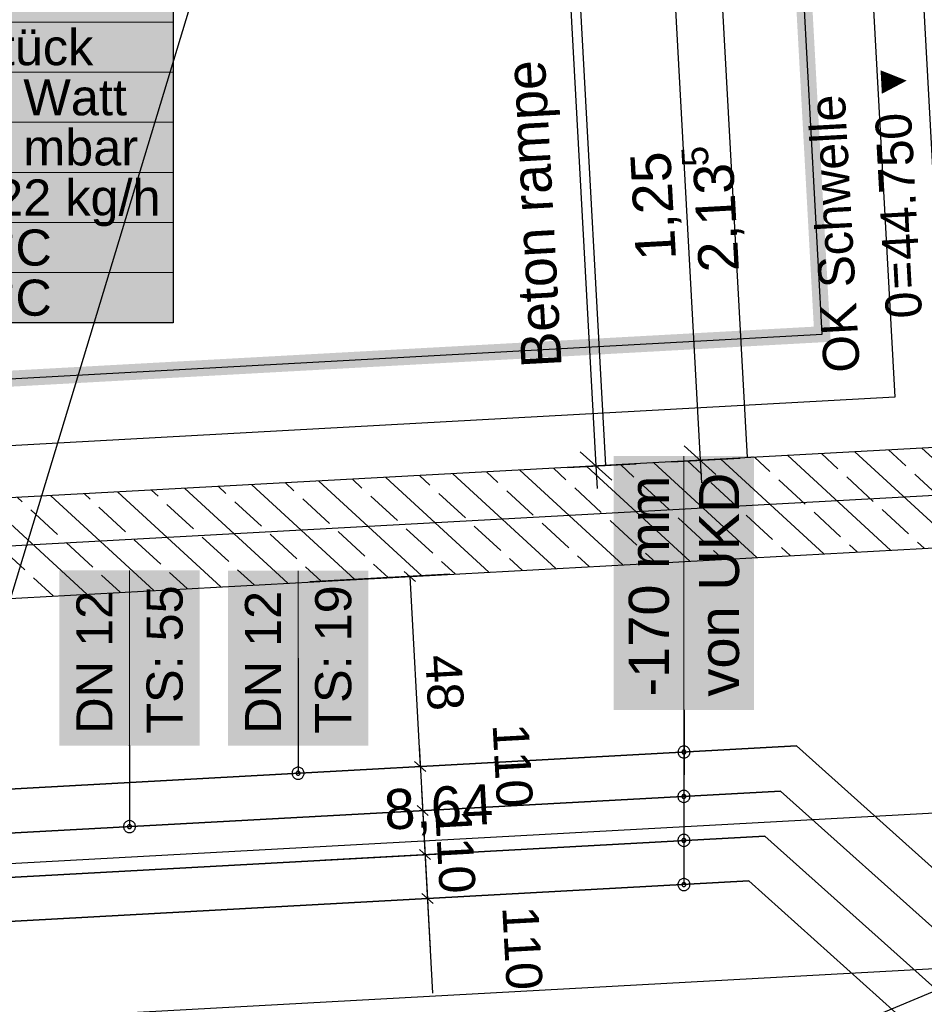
# Model space of a CAD drawing. Extents: x 199 to 1388, y 138 to 979.
# Tile 24 of 155: x 538 to 583, y 441 to 490. Entities that reach past the tile are written whole.
import ezdxf
from ezdxf.lldxf.tags import DXFTag

# ---------------------------------------------------------------- set-up
doc = ezdxf.new("R2010")
doc.units = 0
doc.layers.get('0').update_dxf_attribs({"lineweight": 25})
for name, color, linetype, lineweight, true_color in [('01 Allgemein Beschriftung-A07ET47SDI', 7, 'Continuous', 25, 0x848484), ('01AFU Allgemein Bemaßung-A07ET47HDI', 7, 'Continuous', 25, 0x848484), ('20 Bodenaufbau - Gefällelinien', 7, 'Continuous', 25, 0x848484), ('20 Fundament-A07ET47RDI', 7, 'Continuous', 25, 0x848484), ('20 Höhen Schwellen', 7, 'Continuous', 25, 0x848484), ('20 Innenwände-A07ET47KDI', 7, 'Continuous', 25, 0x848484), ('A-0', 7, 'Continuous', 25, 0x848484), ('H_Ruecklauf', 5, 'STRICHLINIE2', 35, 0x0000ff), ('H_Vorlauf', 1, 'Continuous', 35, 0xff0000), ('UPO_Loop2', 140, 'Continuous', 30, 0x00bfff), ('Uponor_TeilFlaecheGrenze', 6, 'Continuous', 25, 0xff00ff), ('Uponor_ZonenGrenze', 1, 'Continuous', 25, 0xff0000)]:
    doc.layers.add(name, color=color, linetype=linetype, lineweight=lineweight, true_color=true_color)
for name, color, linetype, lineweight in [('02 Raster Gebäude-A07ET47NDI', 7, 'Continuous', 25), ('H_Mass', 7, 'Continuous', 25), ('H_Text', 7, 'Continuous', 25)]:
    doc.layers.add(name, color=color, linetype=linetype, lineweight=lineweight)
doc.styles.get("Standard").update_dxf_attribs({"font": 'arial.ttf'})
tags = doc.linetypes.add('Raster-A07ET47ODI', pattern=[0.2, 0.1, -0.05, 0, -0.05]).pattern_tags.tags
tags[10:11] = [DXFTag(74, 4), DXFTag(75, 0), DXFTag(340, '0'), DXFTag(46, 1.0), DXFTag(50, 0.0), DXFTag(44, 0.0), DXFTag(45, 0.0)]
tags[8:9] = [DXFTag(74, 4), DXFTag(75, 0), DXFTag(340, '0'), DXFTag(46, 1.0), DXFTag(50, 0.0), DXFTag(44, 0.0), DXFTag(45, 0.0)]
tags[6:7] = [DXFTag(74, 4), DXFTag(75, 0), DXFTag(340, '0'), DXFTag(46, 1.0), DXFTag(50, 0.0), DXFTag(44, 0.0), DXFTag(45, 0.0)]
tags[4:5] = [DXFTag(74, 4), DXFTag(75, 0), DXFTag(340, '0'), DXFTag(46, 1.0), DXFTag(50, 0.0), DXFTag(44, 0.0), DXFTag(45, 0.0)]
tags = doc.linetypes.add('Strichlinie eng-A07ET47GDI', pattern=[0.115, 0.075, -0.04]).pattern_tags.tags
tags[6:7] = [DXFTag(74, 4), DXFTag(75, 0), DXFTag(340, '0'), DXFTag(46, 1.0), DXFTag(50, 0.0), DXFTag(44, 0.0), DXFTag(45, 0.0)]
tags[4:5] = [DXFTag(74, 4), DXFTag(75, 0), DXFTag(340, '0'), DXFTag(46, 1.0), DXFTag(50, 0.0), DXFTag(44, 0.0), DXFTag(45, 0.0)]
tags = doc.linetypes.add('STRICHLINIE2', pattern=[9.525, 6.35, -3.175]).pattern_tags.tags
tags[6:7] = [DXFTag(74, 4), DXFTag(75, 0), DXFTag(340, '0'), DXFTag(46, 0.0), DXFTag(50, 0.0), DXFTag(44, 0.0), DXFTag(45, 0.0)]
tags[4:5] = [DXFTag(74, 4), DXFTag(75, 0), DXFTag(340, '0'), DXFTag(46, 0.0), DXFTag(50, 0.0), DXFTag(44, 0.0), DXFTag(45, 0.0)]
tags = doc.linetypes.add('Öffnungslinie Tür Fenster-A07ET47JDI', pattern=[0.115, 0.075, -0.04]).pattern_tags.tags
tags[6:7] = [DXFTag(74, 4), DXFTag(75, 0), DXFTag(340, '0'), DXFTag(46, 1.0), DXFTag(50, 0.0), DXFTag(44, 0.0), DXFTag(45, 0.0)]
tags[4:5] = [DXFTag(74, 4), DXFTag(75, 0), DXFTag(340, '0'), DXFTag(46, 1.0), DXFTag(50, 0.0), DXFTag(44, 0.0), DXFTag(45, 0.0)]

# ---------------------------------------------------------------- blocks, each defined once
blk = doc.blocks.new('Referenz-A07ET47ZDI', base_point=(226.995, 158.1))
at = {"layer": '01AFU Allgemein Bemaßung-A07ET47HDI'}
for p, q in [((559.358, 599.508), (566.555, 468.034)), ((570.385, 493.28), (571.751, 468.319)), ((565.765, 468.742), (567.345, 467.326)), ((570.961, 469.027), (572.541, 467.611)), ((570.347, 468.242), (573.748, 468.428)), ((571.751, 468.319), (571.812, 467.195)), ((565.151, 467.957), (568.552, 468.144)), ((566.555, 468.034), (566.617, 466.911)), ((472.431, 444.655), (644.964, 454.082))]:
    blk.add_line(p, q, dxfattribs=at)
at = {"layer": '02 Raster Gebäude-A07ET47NDI', "linetype": 'Raster-A07ET47ODI', "ltscale": 56.250004}
for p, q in [((485.302, 289.756), (645.908, 819.451)), ((1016.65, 490.275), (323.898, 452.354))]:
    blk.add_line(p, q, dxfattribs=at)
at = {"layer": '20 Bodenaufbau - Gefällelinien', "linetype": 'Öffnungslinie Tür Fenster-A07ET47JDI', "ltscale": 56.250004}
blk.add_line((555.264, 430.049), (644.243, 467.279), dxfattribs=at)
at = {"layer": '20 Fundament-A07ET47RDI', "linetype": 'Öffnungslinie Tür Fenster-A07ET47JDI', "ltscale": 56.250004}
for p, q in [((574.379, 600.772), (581.457, 471.46)), ((567.05, 468.061), (565.188, 502.081)), ((574.111, 468.448), (572.635, 495.407)), ((581.457, 471.46), (468.692, 465.287))]:
    blk.add_line(p, q, dxfattribs=at)
at = {"layer": '20 Innenwände-A07ET47KDI', "linetype": 'Strichlinie eng-A07ET47GDI', "ltscale": 109.375}
blk.add_line((582.729, 493.956), (584.096, 468.994), dxfattribs=at)
at = {"layer": '20 Innenwände-A07ET47KDI'}
for p, q in [((584.096, 468.994), (469.62, 462.728)), ((584.597, 464.014), (579.47, 468.741)), ((582.013, 468.029), (581.141, 468.833)), ((587.939, 464.197), (582.812, 468.924)), ((571.839, 467.616), (571.115, 468.284)), ((577.913, 463.649), (572.786, 468.375)), ((575.231, 467.754), (574.457, 468.467)), ((581.255, 463.831), (576.128, 468.558)), ((578.622, 467.891), (577.799, 468.65)), ((561.666, 467.204), (561.089, 467.735)), ((567.887, 463.1), (562.76, 467.827)), ((565.057, 467.341), (564.431, 467.918)), ((571.229, 463.283), (566.102, 468.01)), ((568.448, 467.479), (567.773, 468.101)), ((574.571, 463.466), (569.444, 468.192)), ((471.71, 457.835), (644.243, 467.279)), ((557.861, 462.551), (552.734, 467.278)), ((554.883, 466.929), (554.405, 467.369)), ((561.203, 462.734), (556.076, 467.461)), ((558.274, 467.066), (557.747, 467.552)), ((564.545, 462.917), (559.418, 467.644)), ((576.995, 466.127), (575.672, 467.347)), ((580.387, 466.264), (579.063, 467.484)), ((583.778, 466.402), (582.455, 467.622)), ((544.709, 466.516), (544.379, 466.82)), ((551.177, 462.185), (546.05, 466.912)), ((548.1, 466.654), (547.721, 467.003)), ((554.519, 462.368), (549.392, 467.095)), ((551.492, 466.791), (551.063, 467.186)), ((563.43, 465.577), (562.107, 466.797)), ((566.821, 465.714), (565.498, 466.935)), ((570.213, 465.852), (568.889, 467.072)), ((573.604, 465.989), (572.281, 467.209)), ((541.151, 461.636), (536.024, 466.363)), ((537.926, 466.242), (537.695, 466.455)), ((544.493, 461.819), (539.366, 466.546)), ((541.318, 466.379), (541.037, 466.637)), ((547.835, 462.002), (542.708, 466.729)), ((549.865, 465.027), (548.541, 466.247)), ((553.256, 465.164), (551.933, 466.385)), ((556.647, 465.302), (555.324, 466.522)), ((560.039, 465.439), (558.715, 466.66)), ((539.691, 464.615), (538.367, 465.835)), ((543.082, 464.752), (541.759, 465.972)), ((546.473, 464.89), (545.15, 466.11)), ((582.151, 464.637), (580.828, 465.858)), ((568.586, 464.087), (567.262, 465.308)), ((571.977, 464.225), (570.654, 465.445)), ((575.368, 464.362), (574.045, 465.583)), ((578.76, 464.5), (577.436, 465.72)), ((558.412, 463.675), (557.088, 464.895)), ((561.803, 463.812), (560.48, 465.033)), ((565.194, 463.95), (563.871, 465.17)), ((544.846, 463.125), (543.523, 464.345)), ((548.238, 463.263), (546.914, 464.483)), ((551.629, 463.4), (550.306, 464.62)), ((555.02, 463.538), (553.697, 464.758)), ((538.064, 462.85), (536.74, 464.07)), ((541.455, 462.988), (540.132, 464.208)), ((572.9, 463.374), (572.418, 463.818)), ((576.242, 463.557), (575.809, 463.956)), ((579.584, 463.74), (579.201, 464.093)), ((582.926, 463.923), (582.592, 464.231)), ((562.874, 462.825), (562.244, 463.406)), ((566.216, 463.008), (565.635, 463.543)), ((569.558, 463.191), (569.027, 463.681)), ((549.506, 462.094), (548.679, 462.856)), ((552.848, 462.276), (552.07, 462.993)), ((556.19, 462.459), (555.461, 463.131)), ((559.532, 462.642), (558.853, 463.268)), ((539.48, 461.545), (538.505, 462.443)), ((542.822, 461.728), (541.896, 462.581)), ((546.164, 461.911), (545.287, 462.718))]:
    blk.add_line(p, q, dxfattribs=at)
at = {"layer": 'A-0', "linetype": 'Continuous', "ltscale": 312.5}
for p, q in [((643.969, 472.272), (477.388, 463.153)), ((471.71, 457.835), (644.243, 467.279))]:
    blk.add_line(p, q, dxfattribs=at)
at = {"layer": '01 Allgemein Beschriftung-A07ET47SDI', "char_height": 2, "attachment_point": 1, "rotation": 93.1332}
for s, insert in [('{\\fCentury Gothic;rampe}', (562.424, 480.641)), ('{\\fCentury Gothic;Beton}', (562.849, 472.884))]:
    blk.add_mtext(s, dxfattribs=dict(at, insert=insert))
at = {"layer": '01AFU Allgemein Bemaßung-A07ET47HDI', "linetype": 'ByBlock', "ltscale": 40.625, "attachment_point": 1}
for s, insert, char_height, rotation in [('{\\fArial;1,25}', (568.555, 478.224), 2, 93.1332), ('{\\fArial;5}', (570.864, 482.929), 1.32, 93.1332), ('{\\fArial;2,13}', (571.693, 477.651), 2, 93.1332), ('{\\fArial;8,64}', (555.93, 451.873), 2, 3.1275)]:
    blk.add_mtext(s, dxfattribs=dict(at, insert=insert, char_height=char_height, rotation=rotation))
at = {"layer": '20 Höhen Schwellen', "attachment_point": 1, "rotation": 93.1332}
for s, insert, char_height in [('{\\fCentury Gothic;▼}', (580.585, 486.183), 1.5), ('{\\fCentury Gothic;Schwelle}', (577.692, 476.879), 1.8), ('{\\fCentury Gothic;44.750}', (580.87, 478.243), 1.8), ('{\\fCentury Gothic;=}', (580.949, 476.798), 1.8), ('{\\fCentury Gothic;0}', (581.028, 475.344), 1.8), ('{\\fCentury Gothic;OK}', (577.923, 472.642), 1.8)]:
    blk.add_mtext(s, dxfattribs=dict(at, insert=insert, char_height=char_height))
blk = doc.blocks.new('Polylinie-A07ET487DI', base_point=(311.456, 418.429))
at = {"color": 0, "linetype": 'ByBlock', "lineweight": -2, "ltscale": 0.25}
for p, q in [((577.843, 474.604), (570.932, 600.813)), ((469.243, 468.657), (577.843, 474.604))]:
    blk.add_line(p, q, dxfattribs=at)
blk = doc.blocks.new('Polylinie-A07ET48BDI', base_point=(310.777, 417.864))
at = {"color": 0, "linetype": 'ByBlock', "lineweight": -2, "ltscale": 0.25}
for points in [[(577.421, 474.981), (571.352, 600.456), (570.551, 600.456)], [(578.223, 474.981), (577.421, 474.981), (571.352, 600.456)], [(578.264, 474.226), (563.629, 474.226), (577.421, 474.981)], [(578.264, 474.226), (578.223, 474.981), (577.421, 474.981)], [(483.711, 469.049), (469.076, 469.049), (578.264, 474.226)], [(469.076, 469.049), (578.264, 474.226), (563.629, 474.226)]]:
    blk.add_solid(points, dxfattribs=at)
blk = doc.blocks.new('Maß-A07ET48FDI', base_point=(552.277, 452.759))
at = {"color": 0, "linetype": 'ByBlock', "lineweight": -2, "ltscale": 0.25}
for p, q in [((559.267, 462.627), (552.277, 462.244)), ((557.549, 462.268), (556.991, 462.768)), ((557.27, 462.518), (557.79, 453.032)), ((559.787, 453.141), (552.797, 452.759)), ((558.069, 452.782), (557.51, 453.282))]:
    blk.add_line(p, q, dxfattribs=at)
at = {"color": 0, "linetype": 'ByBlock', "lineweight": -2, "ltscale": 0.25, "insert": (559.832, 458.665), "char_height": 1.8, "attachment_point": 1, "rotation": 273.1351}
blk.add_mtext('{\\fArial;48}', dxfattribs=at)
blk = doc.blocks.new('Maß-A07ET48HDI', base_point=(552.797, 446.117))
at = {"color": 0, "linetype": 'ByBlock', "lineweight": -2, "ltscale": 0.25}
for p, q in [((557.732, 454.091), (558.168, 446.117)), ((559.787, 453.141), (552.797, 452.759)), ((557.51, 453.282), (558.069, 452.782)), ((557.631, 451.086), (558.189, 450.585)), ((559.907, 450.945), (552.917, 450.562))]:
    blk.add_line(p, q, dxfattribs=at)
at = {"color": 0, "linetype": 'ByBlock', "lineweight": -2, "ltscale": 0.25, "insert": (563.194, 455.232), "char_height": 1.8, "attachment_point": 1, "rotation": 273.1351}
blk.add_mtext('{\\fArial;110}', dxfattribs=at)
blk = doc.blocks.new('Maß-A07ET48JDI', base_point=(552.917, 443.921))
at = {"color": 0, "linetype": 'ByBlock', "lineweight": -2, "ltscale": 0.25}
for p, q in [((557.852, 451.894), (558.289, 443.921)), ((557.631, 451.086), (558.189, 450.585)), ((559.907, 450.945), (552.917, 450.562)), ((560.027, 448.748), (553.038, 448.365)), ((557.751, 448.889), (558.309, 448.388))]:
    blk.add_line(p, q, dxfattribs=at)
at = {"color": 0, "linetype": 'ByBlock', "lineweight": -2, "ltscale": 0.25, "insert": (560.333, 450.938), "char_height": 1.8, "attachment_point": 1, "rotation": 273.1351}
blk.add_mtext('{\\fArial;110}', dxfattribs=at)
blk = doc.blocks.new('Maß-A07ET48LDI', base_point=(553.038, 441.724))
at = {"color": 0, "linetype": 'ByBlock', "lineweight": -2, "ltscale": 0.25}
for p, q in [((557.972, 449.698), (558.409, 441.724)), ((560.027, 448.748), (553.038, 448.365)), ((557.751, 448.889), (558.309, 448.388)), ((557.871, 446.692), (558.43, 446.192)), ((560.147, 446.551), (553.158, 446.168))]:
    blk.add_line(p, q, dxfattribs=at)
at = {"color": 0, "linetype": 'ByBlock', "lineweight": -2, "ltscale": 0.25, "insert": (563.676, 446.122), "char_height": 1.8, "attachment_point": 1, "rotation": 273.1351}
blk.add_mtext('{\\fArial;110}', dxfattribs=at)
blk = doc.blocks.new('Maß-A07ET49RDI', base_point=(511.338, 437.012))
at = {"color": 0, "linetype": 'ByBlock', "lineweight": -2, "ltscale": 0.25}
blk.add_line((645.389, 446.332), (511.588, 439.009), dxfattribs=at)

msp = doc.modelspace()

# ---------------------------------------------------------------- linework, layer by layer
at = {"layer": 'H_Mass', "lineweight": 18}
msp.add_line((570.941, 455.856), (570.941, 468.523), dxfattribs=at)
at = {"layer": 'H_Mass'}
for p, q in [((570.932, 455.86), (570.931, 455.859)), ((570.931, 455.859), (570.931, 455.858)), ((570.931, 455.858), (570.931, 455.856)), ((570.931, 455.856), (570.931, 455.855)), ((570.931, 455.855), (570.931, 455.854)), ((570.931, 455.854), (570.932, 455.853)), ((570.933, 455.862), (570.932, 455.861)), ((570.932, 455.861), (570.932, 455.86)), ((570.932, 455.853), (570.932, 455.851)), ((570.932, 455.851), (570.933, 455.85)), ((570.934, 455.863), (570.933, 455.862)), ((570.933, 455.85), (570.934, 455.849)), ((570.935, 455.864), (570.934, 455.863)), ((570.934, 455.849), (570.935, 455.848)), ((570.936, 455.865), (570.935, 455.864)), ((570.935, 455.848), (570.936, 455.848)), ((570.937, 455.866), (570.936, 455.865)), ((570.936, 455.848), (570.937, 455.847)), ((570.938, 455.866), (570.937, 455.866)), ((570.937, 455.847), (570.938, 455.847)), ((570.94, 455.866), (570.938, 455.866)), ((570.938, 455.847), (570.94, 455.846)), ((570.951, 455.856), (570.939, 449.347)), ((570.941, 455.866), (570.94, 451.541)), ((570.941, 455.866), (570.94, 455.866)), ((570.94, 455.846), (570.941, 455.846)), ((570.941, 455.866), (570.946, 453.756)), ((570.942, 455.866), (570.941, 455.866)), ((570.941, 455.856), (570.941, 447.144)), ((570.941, 455.846), (570.942, 455.846)), ((570.944, 455.866), (570.942, 455.866)), ((570.942, 455.846), (570.944, 455.847)), ((570.945, 455.866), (570.944, 455.866)), ((570.944, 455.847), (570.945, 455.847)), ((570.946, 455.865), (570.945, 455.866)), ((570.945, 455.847), (570.946, 455.848)), ((570.947, 455.864), (570.946, 455.865)), ((570.946, 455.848), (570.947, 455.848)), ((570.948, 455.863), (570.947, 455.864)), ((570.947, 455.848), (570.948, 455.849)), ((570.949, 455.862), (570.948, 455.863)), ((570.948, 455.849), (570.949, 455.85)), ((570.95, 455.861), (570.949, 455.862)), ((570.949, 455.85), (570.95, 455.851)), ((570.95, 455.86), (570.95, 455.861)), ((570.951, 455.859), (570.95, 455.86)), ((570.95, 455.853), (570.951, 455.854)), ((570.95, 455.851), (570.95, 455.853)), ((570.951, 455.858), (570.951, 455.859)), ((570.951, 455.856), (570.951, 455.858)), ((570.951, 455.855), (570.951, 455.856)), ((570.951, 455.854), (570.951, 455.855)), ((570.733, 453.968), (570.707, 453.939)), ((570.763, 453.994), (570.733, 453.968)), ((570.796, 454.016), (570.763, 453.994)), ((570.831, 454.033), (570.796, 454.016)), ((570.868, 454.046), (570.831, 454.033)), ((570.906, 454.053), (570.868, 454.046)), ((570.946, 454.056), (570.906, 454.053)), ((570.985, 454.053), (570.946, 454.056)), ((571.023, 454.046), (570.985, 454.053)), ((571.06, 454.033), (571.023, 454.046)), ((571.096, 454.016), (571.06, 454.033)), ((571.128, 453.994), (571.096, 454.016)), ((571.158, 453.968), (571.128, 453.994)), ((571.184, 453.939), (571.158, 453.968)), ((570.648, 453.795), (570.646, 453.756)), ((570.646, 453.756), (570.648, 453.717)), ((570.656, 453.834), (570.648, 453.795)), ((570.648, 453.717), (570.656, 453.678)), ((570.668, 453.871), (570.656, 453.834)), ((570.656, 453.678), (570.668, 453.641)), ((570.686, 453.906), (570.668, 453.871)), ((570.668, 453.641), (570.686, 453.606)), ((570.707, 453.939), (570.686, 453.906)), ((570.686, 453.606), (570.707, 453.573)), ((570.707, 453.573), (570.733, 453.544)), ((570.733, 453.544), (570.763, 453.518)), ((570.763, 453.518), (570.796, 453.496)), ((570.796, 453.496), (570.831, 453.479)), ((570.831, 453.479), (570.868, 453.466)), ((570.849, 453.782), (570.846, 453.769)), ((570.846, 453.769), (570.846, 453.756)), ((570.846, 453.756), (570.846, 453.743)), ((570.846, 453.743), (570.849, 453.73)), ((570.853, 453.794), (570.849, 453.782)), ((570.849, 453.73), (570.853, 453.718)), ((570.859, 453.806), (570.853, 453.794)), ((570.853, 453.718), (570.859, 453.706)), ((570.866, 453.817), (570.859, 453.806)), ((570.859, 453.706), (570.866, 453.695)), ((570.875, 453.827), (570.866, 453.817)), ((570.866, 453.695), (570.875, 453.685)), ((570.885, 453.835), (570.875, 453.827)), ((570.875, 453.685), (570.885, 453.677)), ((570.896, 453.843), (570.885, 453.835)), ((570.885, 453.677), (570.896, 453.669)), ((570.907, 453.848), (570.896, 453.843)), ((570.896, 453.669), (570.907, 453.664)), ((570.92, 453.853), (570.907, 453.848)), ((570.907, 453.664), (570.92, 453.659)), ((570.932, 453.855), (570.92, 453.853)), ((570.92, 453.659), (570.932, 453.657)), ((570.946, 453.856), (570.932, 453.855)), ((570.932, 453.657), (570.946, 453.656)), ((570.959, 453.855), (570.946, 453.856)), ((570.946, 453.656), (570.959, 453.657)), ((570.971, 453.853), (570.959, 453.855)), ((570.959, 453.657), (570.971, 453.659)), ((570.984, 453.848), (570.971, 453.853)), ((570.971, 453.659), (570.984, 453.664)), ((570.996, 453.843), (570.984, 453.848)), ((570.984, 453.664), (570.996, 453.669)), ((571.006, 453.835), (570.996, 453.843)), ((570.996, 453.669), (571.006, 453.677)), ((571.016, 453.827), (571.006, 453.835)), ((571.006, 453.677), (571.016, 453.685)), ((571.025, 453.817), (571.016, 453.827)), ((571.016, 453.685), (571.025, 453.695)), ((571.023, 453.466), (571.06, 453.479)), ((571.032, 453.806), (571.025, 453.817)), ((571.025, 453.695), (571.032, 453.706)), ((571.038, 453.794), (571.032, 453.806)), ((571.032, 453.706), (571.038, 453.718)), ((571.042, 453.782), (571.038, 453.794)), ((571.038, 453.718), (571.042, 453.73)), ((571.045, 453.769), (571.042, 453.782)), ((571.042, 453.73), (571.045, 453.743)), ((571.046, 453.756), (571.045, 453.769)), ((571.045, 453.743), (571.046, 453.756)), ((571.06, 453.479), (571.096, 453.496)), ((571.096, 453.496), (571.128, 453.518)), ((571.128, 453.518), (571.158, 453.544)), ((571.158, 453.544), (571.184, 453.573)), ((571.205, 453.906), (571.184, 453.939)), ((571.184, 453.573), (571.205, 453.606)), ((571.223, 453.871), (571.205, 453.906)), ((571.205, 453.606), (571.223, 453.641)), ((571.235, 453.834), (571.223, 453.871)), ((571.223, 453.641), (571.235, 453.678)), ((571.243, 453.795), (571.235, 453.834)), ((571.235, 453.678), (571.243, 453.717)), ((571.246, 453.756), (571.243, 453.795)), ((571.243, 453.717), (571.246, 453.756)), ((570.868, 453.466), (570.906, 453.459)), ((570.906, 453.459), (570.946, 453.456)), ((570.946, 453.456), (570.985, 453.459)), ((570.985, 453.459), (571.023, 453.466)), ((570.642, 451.58), (570.64, 451.541)), ((570.64, 451.541), (570.642, 451.502)), ((570.65, 451.619), (570.642, 451.58)), ((570.662, 451.656), (570.65, 451.619)), ((570.68, 451.691), (570.662, 451.656)), ((570.702, 451.724), (570.68, 451.691)), ((570.728, 451.753), (570.702, 451.724)), ((570.757, 451.779), (570.728, 451.753)), ((570.79, 451.801), (570.757, 451.779)), ((570.825, 451.818), (570.79, 451.801)), ((570.862, 451.831), (570.825, 451.818)), ((570.843, 451.567), (570.84, 451.554)), ((570.84, 451.554), (570.84, 451.541)), ((570.84, 451.541), (570.84, 451.528)), ((570.84, 451.528), (570.843, 451.515)), ((570.847, 451.579), (570.843, 451.567)), ((570.843, 451.515), (570.847, 451.503)), ((570.853, 451.591), (570.847, 451.579)), ((570.847, 451.503), (570.853, 451.491)), ((570.86, 451.602), (570.853, 451.591)), ((570.869, 451.612), (570.86, 451.602)), ((570.9, 451.838), (570.862, 451.831)), ((570.879, 451.62), (570.869, 451.612)), ((570.89, 451.628), (570.879, 451.62)), ((570.901, 451.633), (570.89, 451.628)), ((570.94, 451.841), (570.9, 451.838)), ((570.914, 451.638), (570.901, 451.633)), ((570.927, 451.64), (570.914, 451.638)), ((570.94, 451.641), (570.927, 451.64)), ((570.979, 451.838), (570.94, 451.841)), ((570.953, 451.64), (570.94, 451.641)), ((570.966, 451.638), (570.953, 451.64)), ((570.978, 451.633), (570.966, 451.638)), ((570.99, 451.628), (570.978, 451.633)), ((571.017, 451.831), (570.979, 451.838)), ((571.001, 451.62), (570.99, 451.628)), ((571.01, 451.612), (571.001, 451.62)), ((571.019, 451.602), (571.01, 451.612)), ((571.054, 451.818), (571.017, 451.831)), ((571.026, 451.591), (571.019, 451.602)), ((571.032, 451.579), (571.026, 451.591)), ((571.026, 451.491), (571.032, 451.503)), ((571.036, 451.567), (571.032, 451.579)), ((571.032, 451.503), (571.036, 451.515)), ((571.039, 451.554), (571.036, 451.567)), ((571.036, 451.515), (571.039, 451.528)), ((571.04, 451.541), (571.039, 451.554)), ((571.039, 451.528), (571.04, 451.541)), ((571.09, 451.801), (571.054, 451.818)), ((571.122, 451.779), (571.09, 451.801)), ((571.152, 451.753), (571.122, 451.779)), ((571.178, 451.724), (571.152, 451.753)), ((571.199, 451.691), (571.178, 451.724)), ((571.217, 451.656), (571.199, 451.691)), ((571.229, 451.619), (571.217, 451.656)), ((571.237, 451.58), (571.229, 451.619)), ((571.24, 451.541), (571.237, 451.58)), ((571.237, 451.502), (571.24, 451.541)), ((570.642, 451.502), (570.65, 451.463)), ((570.65, 451.463), (570.662, 451.426)), ((570.662, 451.426), (570.68, 451.391)), ((570.68, 451.391), (570.702, 451.358)), ((570.702, 451.358), (570.728, 451.329)), ((570.728, 451.329), (570.757, 451.303)), ((570.757, 451.303), (570.79, 451.281)), ((570.79, 451.281), (570.825, 451.264)), ((570.825, 451.264), (570.862, 451.251)), ((570.853, 451.491), (570.86, 451.48)), ((570.86, 451.48), (570.869, 451.47)), ((570.862, 451.251), (570.9, 451.244)), ((570.869, 451.47), (570.879, 451.462)), ((570.879, 451.462), (570.89, 451.454)), ((570.89, 451.454), (570.901, 451.449)), ((570.9, 451.244), (570.94, 451.241)), ((570.901, 451.449), (570.914, 451.444)), ((570.914, 451.444), (570.927, 451.442)), ((570.927, 451.442), (570.94, 451.441)), ((570.94, 451.441), (570.953, 451.442)), ((570.94, 451.241), (570.979, 451.244)), ((570.953, 451.442), (570.966, 451.444)), ((570.966, 451.444), (570.978, 451.449)), ((570.978, 451.449), (570.99, 451.454)), ((570.979, 451.244), (571.017, 451.251)), ((570.99, 451.454), (571.001, 451.462)), ((571.001, 451.462), (571.01, 451.47)), ((571.01, 451.47), (571.019, 451.48)), ((571.017, 451.251), (571.054, 451.264)), ((571.019, 451.48), (571.026, 451.491)), ((571.054, 451.264), (571.09, 451.281)), ((571.09, 451.281), (571.122, 451.303)), ((571.122, 451.303), (571.152, 451.329)), ((571.152, 451.329), (571.178, 451.358)), ((571.178, 451.358), (571.199, 451.391)), ((571.199, 451.391), (571.217, 451.426)), ((571.217, 451.426), (571.229, 451.463)), ((571.229, 451.463), (571.237, 451.502)), ((570.727, 449.559), (570.701, 449.529)), ((570.757, 449.585), (570.727, 449.559)), ((570.789, 449.607), (570.757, 449.585)), ((570.825, 449.624), (570.789, 449.607)), ((570.862, 449.637), (570.825, 449.624)), ((570.9, 449.644), (570.862, 449.637)), ((570.939, 449.647), (570.9, 449.644)), ((570.978, 449.644), (570.939, 449.647)), ((571.017, 449.637), (570.978, 449.644)), ((571.054, 449.624), (571.017, 449.637)), ((571.089, 449.607), (571.054, 449.624)), ((571.122, 449.585), (571.089, 449.607)), ((571.151, 449.559), (571.122, 449.585)), ((571.177, 449.529), (571.151, 449.559)), ((570.642, 449.386), (570.639, 449.347)), ((570.639, 449.347), (570.642, 449.308)), ((570.65, 449.424), (570.642, 449.386)), ((570.642, 449.308), (570.65, 449.269)), ((570.662, 449.462), (570.65, 449.424)), ((570.65, 449.269), (570.662, 449.232)), ((570.68, 449.497), (570.662, 449.462)), ((570.662, 449.232), (570.68, 449.197)), ((570.701, 449.529), (570.68, 449.497)), ((570.68, 449.197), (570.701, 449.164)), ((570.701, 449.164), (570.727, 449.135)), ((570.727, 449.135), (570.757, 449.109)), ((570.757, 449.109), (570.789, 449.087)), ((570.789, 449.087), (570.825, 449.07)), ((570.825, 449.07), (570.862, 449.057)), ((570.84, 449.36), (570.839, 449.347)), ((570.839, 449.347), (570.84, 449.334)), ((570.843, 449.373), (570.84, 449.36)), ((570.84, 449.334), (570.843, 449.321)), ((570.847, 449.385), (570.843, 449.373)), ((570.843, 449.321), (570.847, 449.308)), ((570.853, 449.397), (570.847, 449.385)), ((570.847, 449.308), (570.853, 449.297)), ((570.86, 449.408), (570.853, 449.397)), ((570.853, 449.297), (570.86, 449.286)), ((570.869, 449.417), (570.86, 449.408)), ((570.86, 449.286), (570.869, 449.276)), ((570.862, 449.057), (570.9, 449.049)), ((570.878, 449.426), (570.869, 449.417)), ((570.869, 449.276), (570.878, 449.267)), ((570.889, 449.433), (570.878, 449.426)), ((570.878, 449.267), (570.889, 449.26)), ((570.901, 449.439), (570.889, 449.433)), ((570.889, 449.26), (570.901, 449.254)), ((570.9, 449.049), (570.939, 449.047)), ((570.913, 449.443), (570.901, 449.439)), ((570.901, 449.254), (570.913, 449.25)), ((570.926, 449.446), (570.913, 449.443)), ((570.913, 449.25), (570.926, 449.248)), ((570.939, 449.447), (570.926, 449.446)), ((570.926, 449.248), (570.939, 449.247)), ((570.952, 449.446), (570.939, 449.447)), ((570.939, 449.247), (570.952, 449.248)), ((570.939, 449.047), (570.978, 449.049)), ((570.965, 449.443), (570.952, 449.446)), ((570.952, 449.248), (570.965, 449.25)), ((570.978, 449.439), (570.965, 449.443)), ((570.965, 449.25), (570.978, 449.254)), ((570.989, 449.433), (570.978, 449.439)), ((570.978, 449.254), (570.989, 449.26)), ((570.978, 449.049), (571.017, 449.057)), ((571, 449.426), (570.989, 449.433)), ((570.989, 449.26), (571, 449.267)), ((571.01, 449.417), (571, 449.426)), ((571, 449.267), (571.01, 449.276)), ((571.019, 449.408), (571.01, 449.417)), ((571.01, 449.276), (571.019, 449.286)), ((571.017, 449.057), (571.054, 449.07)), ((571.026, 449.397), (571.019, 449.408)), ((571.019, 449.286), (571.026, 449.297)), ((571.032, 449.385), (571.026, 449.397)), ((571.026, 449.297), (571.032, 449.308)), ((571.036, 449.373), (571.032, 449.385)), ((571.032, 449.308), (571.036, 449.321)), ((571.038, 449.36), (571.036, 449.373)), ((571.036, 449.321), (571.038, 449.334)), ((571.039, 449.347), (571.038, 449.36)), ((571.038, 449.334), (571.039, 449.347)), ((571.054, 449.07), (571.089, 449.087)), ((571.089, 449.087), (571.122, 449.109)), ((571.122, 449.109), (571.151, 449.135)), ((571.151, 449.135), (571.177, 449.164)), ((571.199, 449.497), (571.177, 449.529)), ((571.177, 449.164), (571.199, 449.197)), ((571.216, 449.462), (571.199, 449.497)), ((571.199, 449.197), (571.216, 449.232)), ((571.229, 449.424), (571.216, 449.462)), ((571.216, 449.232), (571.229, 449.269)), ((571.237, 449.386), (571.229, 449.424)), ((571.229, 449.269), (571.237, 449.308)), ((571.239, 449.347), (571.237, 449.386)), ((571.237, 449.308), (571.239, 449.347)), ((570.644, 447.183), (570.641, 447.144)), ((570.641, 447.144), (570.644, 447.105)), ((570.651, 447.222), (570.644, 447.183)), ((570.644, 447.105), (570.651, 447.067)), ((570.664, 447.259), (570.651, 447.222)), ((570.681, 447.294), (570.664, 447.259)), ((570.703, 447.327), (570.681, 447.294)), ((570.729, 447.356), (570.703, 447.327)), ((570.758, 447.382), (570.729, 447.356)), ((570.791, 447.404), (570.758, 447.382)), ((570.826, 447.421), (570.791, 447.404)), ((570.863, 447.434), (570.826, 447.421)), ((570.842, 447.157), (570.841, 447.144)), ((570.841, 447.144), (570.842, 447.131)), ((570.844, 447.17), (570.842, 447.157)), ((570.842, 447.131), (570.844, 447.118)), ((570.849, 447.183), (570.844, 447.17)), ((570.844, 447.118), (570.849, 447.106)), ((570.854, 447.194), (570.849, 447.183)), ((570.849, 447.106), (570.854, 447.094)), ((570.862, 447.205), (570.854, 447.194)), ((570.854, 447.094), (570.862, 447.083)), ((570.87, 447.215), (570.862, 447.205)), ((570.862, 447.083), (570.87, 447.074)), ((570.902, 447.442), (570.863, 447.434)), ((570.88, 447.224), (570.87, 447.215)), ((570.891, 447.231), (570.88, 447.224)), ((570.903, 447.237), (570.891, 447.231)), ((570.941, 447.444), (570.902, 447.442)), ((570.915, 447.241), (570.903, 447.237)), ((570.928, 447.243), (570.915, 447.241)), ((570.941, 447.244), (570.928, 447.243)), ((570.98, 447.442), (570.941, 447.444)), ((570.954, 447.243), (570.941, 447.244)), ((570.967, 447.241), (570.954, 447.243)), ((570.979, 447.237), (570.967, 447.241)), ((570.991, 447.231), (570.979, 447.237)), ((571.019, 447.434), (570.98, 447.442)), ((571.002, 447.224), (570.991, 447.231)), ((571.012, 447.215), (571.002, 447.224)), ((571.02, 447.205), (571.012, 447.215)), ((571.012, 447.074), (571.02, 447.083)), ((571.056, 447.421), (571.019, 447.434)), ((571.028, 447.194), (571.02, 447.205)), ((571.02, 447.083), (571.028, 447.094)), ((571.033, 447.183), (571.028, 447.194)), ((571.028, 447.094), (571.033, 447.106)), ((571.038, 447.17), (571.033, 447.183)), ((571.033, 447.106), (571.038, 447.118)), ((571.04, 447.157), (571.038, 447.17)), ((571.038, 447.118), (571.04, 447.131)), ((571.041, 447.144), (571.04, 447.157)), ((571.04, 447.131), (571.041, 447.144)), ((571.091, 447.404), (571.056, 447.421)), ((571.124, 447.382), (571.091, 447.404)), ((571.153, 447.356), (571.124, 447.382)), ((571.179, 447.327), (571.153, 447.356)), ((571.201, 447.294), (571.179, 447.327)), ((571.218, 447.259), (571.201, 447.294)), ((571.231, 447.222), (571.218, 447.259)), ((571.238, 447.183), (571.231, 447.222)), ((571.231, 447.067), (571.238, 447.105)), ((571.241, 447.144), (571.238, 447.183)), ((571.238, 447.105), (571.241, 447.144)), ((570.651, 447.067), (570.664, 447.029)), ((570.664, 447.029), (570.681, 446.994)), ((570.681, 446.994), (570.703, 446.962)), ((570.703, 446.962), (570.729, 446.932)), ((570.729, 446.932), (570.758, 446.906)), ((570.758, 446.906), (570.791, 446.884)), ((570.791, 446.884), (570.826, 446.867)), ((570.826, 446.867), (570.863, 446.854)), ((570.863, 446.854), (570.902, 446.847)), ((570.87, 447.074), (570.88, 447.065)), ((570.88, 447.065), (570.891, 447.058)), ((570.891, 447.058), (570.903, 447.052)), ((570.902, 446.847), (570.941, 446.844)), ((570.903, 447.052), (570.915, 447.048)), ((570.915, 447.048), (570.928, 447.045)), ((570.928, 447.045), (570.941, 447.044)), ((570.941, 447.044), (570.954, 447.045)), ((570.941, 446.844), (570.98, 446.847)), ((570.954, 447.045), (570.967, 447.048)), ((570.967, 447.048), (570.979, 447.052)), ((570.979, 447.052), (570.991, 447.058)), ((570.98, 446.847), (571.019, 446.854)), ((570.991, 447.058), (571.002, 447.065)), ((571.002, 447.065), (571.012, 447.074)), ((571.019, 446.854), (571.056, 446.867)), ((571.056, 446.867), (571.091, 446.884)), ((571.091, 446.884), (571.124, 446.906)), ((571.124, 446.906), (571.153, 446.932)), ((571.153, 446.932), (571.179, 446.962)), ((571.179, 446.962), (571.201, 446.994)), ((571.201, 446.994), (571.218, 447.029)), ((571.218, 447.029), (571.231, 447.067))]:
    msp.add_line(p, q, dxfattribs=at)
at = {"layer": 'H_Mass', "color": 7, "true_color": 0xffffff}
for points in [[(567.441, 455.856), (574.441, 455.856), (567.441, 468.523)], [(574.441, 455.856), (567.441, 468.523), (574.441, 468.523)]]:
    msp.add_solid(points, dxfattribs=at)
at = {"layer": 'H_Ruecklauf', "ltscale": 0.35}
for p, q in [((575.765, 451.811), (506.688, 448.034)), ((601.274, 428.948), (575.765, 451.811)), ((574.182, 447.322), (511.323, 443.873)), ((591.082, 432.174), (574.182, 447.322))]:
    msp.add_line(p, q, dxfattribs=at)
at = {"layer": 'H_Text'}
for p, q in [((545.461, 495.178), (545.461, 475.178)), ((545.461, 475.178), (508.554, 475.178)), ((551.697, 458.435), (551.697, 452.698)), ((543.278, 454.07), (543.277, 454.069)), ((543.277, 454.069), (543.277, 454.068)), ((543.277, 454.068), (543.277, 454.067)), ((543.277, 454.067), (543.278, 454.065)), ((543.279, 454.073), (543.278, 454.072)), ((543.278, 454.072), (543.278, 454.07)), ((543.278, 454.065), (543.278, 454.064)), ((543.278, 454.064), (543.279, 454.063)), ((543.28, 454.075), (543.279, 454.074)), ((543.279, 454.074), (543.279, 454.073)), ((543.279, 454.063), (543.279, 454.062)), ((543.279, 454.062), (543.28, 454.061)), ((543.281, 454.076), (543.28, 454.075)), ((543.28, 454.061), (543.281, 454.06)), ((543.282, 454.077), (543.281, 454.076)), ((543.281, 454.06), (543.282, 454.059)), ((543.283, 454.077), (543.282, 454.077)), ((543.282, 454.059), (543.283, 454.059)), ((543.285, 454.078), (543.283, 454.077)), ((543.283, 454.059), (543.285, 454.058)), ((543.286, 454.078), (543.285, 454.078)), ((543.285, 454.058), (543.286, 454.058)), ((543.287, 454.078), (543.286, 454.078)), ((543.286, 454.058), (543.287, 454.058)), ((543.289, 454.078), (543.287, 454.078)), ((543.287, 454.068), (543.287, 450.035)), ((543.287, 454.058), (543.289, 454.058)), ((543.29, 454.078), (543.289, 454.078)), ((543.289, 454.058), (543.29, 454.058)), ((543.291, 454.077), (543.29, 454.078)), ((543.29, 454.058), (543.291, 454.059)), ((543.292, 454.077), (543.291, 454.077)), ((543.291, 454.059), (543.292, 454.059)), ((543.293, 454.076), (543.292, 454.077)), ((543.292, 454.059), (543.293, 454.06)), ((543.294, 454.075), (543.293, 454.076)), ((543.293, 454.06), (543.294, 454.061)), ((543.295, 454.074), (543.294, 454.075)), ((543.294, 454.061), (543.295, 454.062)), ((543.296, 454.073), (543.295, 454.074)), ((543.295, 454.062), (543.296, 454.063)), ((543.297, 454.072), (543.296, 454.073)), ((543.296, 454.063), (543.297, 454.064)), ((543.297, 454.07), (543.297, 454.072)), ((543.297, 454.069), (543.297, 454.07)), ((543.297, 454.068), (543.297, 454.069)), ((543.297, 454.067), (543.297, 454.068)), ((543.297, 454.065), (543.297, 454.067)), ((543.297, 454.064), (543.297, 454.065)), ((551.62, 452.988), (551.582, 452.976)), ((551.658, 452.996), (551.62, 452.988)), ((551.697, 452.998), (551.658, 452.996)), ((551.736, 452.996), (551.697, 452.998)), ((551.775, 452.988), (551.736, 452.996)), ((551.812, 452.976), (551.775, 452.988)), ((551.4, 452.738), (551.397, 452.698)), ((551.397, 452.698), (551.4, 452.659)), ((551.407, 452.776), (551.4, 452.738)), ((551.4, 452.659), (551.407, 452.621)), ((551.42, 452.813), (551.407, 452.776)), ((551.407, 452.621), (551.42, 452.584)), ((551.437, 452.848), (551.42, 452.813)), ((551.42, 452.584), (551.437, 452.548)), ((551.459, 452.881), (551.437, 452.848)), ((551.437, 452.548), (551.459, 452.516)), ((551.485, 452.911), (551.459, 452.881)), ((551.459, 452.516), (551.485, 452.486)), ((551.515, 452.936), (551.485, 452.911)), ((551.485, 452.486), (551.515, 452.46)), ((551.547, 452.958), (551.515, 452.936)), ((551.582, 452.976), (551.547, 452.958)), ((551.598, 452.712), (551.597, 452.698)), ((551.597, 452.698), (551.598, 452.685)), ((551.601, 452.724), (551.598, 452.712)), ((551.598, 452.685), (551.601, 452.673)), ((551.605, 452.737), (551.601, 452.724)), ((551.601, 452.673), (551.605, 452.66)), ((551.611, 452.748), (551.605, 452.737)), ((551.605, 452.66), (551.611, 452.648)), ((551.618, 452.759), (551.611, 452.748)), ((551.611, 452.648), (551.618, 452.638)), ((551.627, 452.769), (551.618, 452.759)), ((551.618, 452.638), (551.627, 452.628)), ((551.636, 452.778), (551.627, 452.769)), ((551.627, 452.628), (551.636, 452.619)), ((551.647, 452.785), (551.636, 452.778)), ((551.636, 452.619), (551.647, 452.612)), ((551.659, 452.791), (551.647, 452.785)), ((551.647, 452.612), (551.659, 452.606)), ((551.671, 452.795), (551.659, 452.791)), ((551.659, 452.606), (551.671, 452.602)), ((551.684, 452.798), (551.671, 452.795)), ((551.671, 452.602), (551.684, 452.599)), ((551.697, 452.798), (551.684, 452.798)), ((551.684, 452.599), (551.697, 452.598)), ((551.71, 452.798), (551.697, 452.798)), ((551.697, 452.598), (551.71, 452.599)), ((551.723, 452.795), (551.71, 452.798)), ((551.71, 452.599), (551.723, 452.602)), ((551.736, 452.791), (551.723, 452.795)), ((551.723, 452.602), (551.736, 452.606)), ((551.747, 452.785), (551.736, 452.791)), ((551.736, 452.606), (551.747, 452.612)), ((551.758, 452.778), (551.747, 452.785)), ((551.747, 452.612), (551.758, 452.619)), ((551.768, 452.769), (551.758, 452.778)), ((551.758, 452.619), (551.768, 452.628)), ((551.777, 452.759), (551.768, 452.769)), ((551.768, 452.628), (551.777, 452.638)), ((551.784, 452.748), (551.777, 452.759)), ((551.777, 452.638), (551.784, 452.648)), ((551.79, 452.737), (551.784, 452.748)), ((551.784, 452.648), (551.79, 452.66)), ((551.794, 452.724), (551.79, 452.737)), ((551.79, 452.66), (551.794, 452.673)), ((551.796, 452.712), (551.794, 452.724)), ((551.794, 452.673), (551.796, 452.685)), ((551.797, 452.698), (551.796, 452.712)), ((551.796, 452.685), (551.797, 452.698)), ((551.847, 452.958), (551.812, 452.976)), ((551.88, 452.936), (551.847, 452.958)), ((551.909, 452.911), (551.88, 452.936)), ((551.88, 452.46), (551.909, 452.486)), ((551.935, 452.881), (551.909, 452.911)), ((551.909, 452.486), (551.935, 452.516)), ((551.957, 452.848), (551.935, 452.881)), ((551.935, 452.516), (551.957, 452.548)), ((551.974, 452.813), (551.957, 452.848)), ((551.957, 452.548), (551.974, 452.584)), ((551.987, 452.776), (551.974, 452.813)), ((551.974, 452.584), (551.987, 452.621)), ((551.995, 452.738), (551.987, 452.776)), ((551.987, 452.621), (551.995, 452.659)), ((551.997, 452.698), (551.995, 452.738)), ((551.995, 452.659), (551.997, 452.698)), ((551.515, 452.46), (551.547, 452.439)), ((551.547, 452.439), (551.582, 452.421)), ((551.582, 452.421), (551.62, 452.409)), ((551.62, 452.409), (551.658, 452.401)), ((551.658, 452.401), (551.697, 452.398)), ((551.697, 452.398), (551.736, 452.401)), ((551.736, 452.401), (551.775, 452.409)), ((551.775, 452.409), (551.812, 452.421)), ((551.812, 452.421), (551.847, 452.439)), ((551.847, 452.439), (551.88, 452.46)), ((542.99, 450.074), (542.987, 450.035)), ((542.987, 450.035), (542.99, 449.996)), ((542.997, 450.113), (542.99, 450.074)), ((543.01, 450.15), (542.997, 450.113)), ((543.027, 450.185), (543.01, 450.15)), ((543.049, 450.218), (543.027, 450.185)), ((543.075, 450.247), (543.049, 450.218)), ((543.105, 450.273), (543.075, 450.247)), ((543.137, 450.295), (543.105, 450.273)), ((543.172, 450.312), (543.137, 450.295)), ((543.21, 450.325), (543.172, 450.312)), ((543.188, 450.048), (543.187, 450.035)), ((543.187, 450.035), (543.188, 450.022)), ((543.191, 450.061), (543.188, 450.048)), ((543.195, 450.074), (543.191, 450.061)), ((543.201, 450.085), (543.195, 450.074)), ((543.208, 450.096), (543.201, 450.085)), ((543.217, 450.106), (543.208, 450.096)), ((543.248, 450.333), (543.21, 450.325)), ((543.226, 450.115), (543.217, 450.106)), ((543.237, 450.122), (543.226, 450.115)), ((543.249, 450.128), (543.237, 450.122)), ((543.287, 450.335), (543.248, 450.333)), ((543.261, 450.132), (543.249, 450.128)), ((543.274, 450.134), (543.261, 450.132)), ((543.287, 450.135), (543.274, 450.134)), ((543.326, 450.333), (543.287, 450.335)), ((543.3, 450.134), (543.287, 450.135)), ((543.313, 450.132), (543.3, 450.134)), ((543.326, 450.128), (543.313, 450.132)), ((543.365, 450.325), (543.326, 450.333)), ((543.337, 450.122), (543.326, 450.128)), ((543.348, 450.115), (543.337, 450.122)), ((543.358, 450.106), (543.348, 450.115)), ((543.367, 450.096), (543.358, 450.106)), ((543.402, 450.312), (543.365, 450.325)), ((543.374, 450.085), (543.367, 450.096)), ((543.38, 450.074), (543.374, 450.085)), ((543.384, 450.061), (543.38, 450.074)), ((543.386, 450.048), (543.384, 450.061)), ((543.387, 450.035), (543.386, 450.048)), ((543.386, 450.022), (543.387, 450.035)), ((543.437, 450.295), (543.402, 450.312)), ((543.47, 450.273), (543.437, 450.295)), ((543.499, 450.247), (543.47, 450.273)), ((543.525, 450.218), (543.499, 450.247)), ((543.547, 450.185), (543.525, 450.218)), ((543.564, 450.15), (543.547, 450.185)), ((543.577, 450.113), (543.564, 450.15)), ((543.585, 450.074), (543.577, 450.113)), ((543.587, 450.035), (543.585, 450.074)), ((543.585, 449.996), (543.587, 450.035)), ((542.99, 449.996), (542.997, 449.958)), ((542.997, 449.958), (543.01, 449.92)), ((543.01, 449.92), (543.027, 449.885)), ((543.027, 449.885), (543.049, 449.853)), ((543.049, 449.853), (543.075, 449.823)), ((543.075, 449.823), (543.105, 449.797)), ((543.105, 449.797), (543.137, 449.775)), ((543.137, 449.775), (543.172, 449.758)), ((543.172, 449.758), (543.21, 449.746)), ((543.188, 450.022), (543.191, 450.009)), ((543.191, 450.009), (543.195, 449.997)), ((543.195, 449.997), (543.201, 449.985)), ((543.201, 449.985), (543.208, 449.974)), ((543.208, 449.974), (543.217, 449.965)), ((543.21, 449.746), (543.248, 449.738)), ((543.217, 449.965), (543.226, 449.956)), ((543.226, 449.956), (543.237, 449.949)), ((543.237, 449.949), (543.249, 449.943)), ((543.248, 449.738), (543.287, 449.735)), ((543.249, 449.943), (543.261, 449.939)), ((543.261, 449.939), (543.274, 449.936)), ((543.274, 449.936), (543.287, 449.935)), ((543.287, 449.935), (543.3, 449.936)), ((543.287, 449.735), (543.326, 449.738)), ((543.3, 449.936), (543.313, 449.939)), ((543.313, 449.939), (543.326, 449.943)), ((543.326, 449.943), (543.337, 449.949)), ((543.326, 449.738), (543.365, 449.746)), ((543.337, 449.949), (543.348, 449.956)), ((543.348, 449.956), (543.358, 449.965)), ((543.358, 449.965), (543.367, 449.974)), ((543.365, 449.746), (543.402, 449.758)), ((543.367, 449.974), (543.374, 449.985)), ((543.374, 449.985), (543.38, 449.997)), ((543.38, 449.997), (543.384, 450.009)), ((543.384, 450.009), (543.386, 450.022)), ((543.402, 449.758), (543.437, 449.775)), ((543.437, 449.775), (543.47, 449.797)), ((543.47, 449.797), (543.499, 449.823)), ((543.499, 449.823), (543.525, 449.853)), ((543.525, 449.853), (543.547, 449.885)), ((543.547, 449.885), (543.564, 449.92)), ((543.564, 449.92), (543.577, 449.958)), ((543.577, 449.958), (543.585, 449.996))]:
    msp.add_line(p, q, dxfattribs=at)
at = {"layer": 'H_Text', "lineweight": 18}
for p, q in [((508.554, 490.178), (545.461, 490.178)), ((508.554, 487.678), (545.461, 487.678)), ((508.554, 485.178), (545.461, 485.178)), ((508.554, 482.678), (545.461, 482.678)), ((508.554, 480.178), (545.461, 480.178)), ((508.554, 477.678), (545.461, 477.678)), ((543.287, 454.068), (543.287, 462.817)), ((551.697, 454.068), (551.697, 462.803))]:
    msp.add_line(p, q, dxfattribs=at)
at = {"layer": 'H_Text', "color": 7, "true_color": 0xffffff}
for points in [[(508.554, 475.178), (545.461, 475.178), (508.554, 495.178)], [(545.461, 475.178), (508.554, 495.178), (545.461, 495.178)], [(539.787, 454.068), (546.787, 454.068), (539.787, 462.817)], [(546.787, 454.068), (539.787, 462.817), (546.787, 462.817)], [(548.197, 454.068), (555.197, 454.068), (548.197, 462.803)], [(555.197, 454.068), (548.197, 462.803), (555.197, 462.803)]]:
    msp.add_solid(points, dxfattribs=at)
at = {"layer": 'H_Vorlauf'}
for p, q in [((576.555, 454.058), (504.368, 450.11)), ((606.37, 427.335), (576.555, 454.058)), ((574.976, 449.565), (509.005, 445.957)), ((596.175, 430.564), (574.976, 449.565))]:
    msp.add_line(p, q, dxfattribs=at)

# ---------------------------------------------------------------- block references
at = {"layer": 'H_Mass', "ltscale": 0.25}
for name, p in [('Maß-A07ET48FDI', (552.277, 452.759)), ('Maß-A07ET48HDI', (552.797, 446.117)), ('Maß-A07ET48JDI', (552.917, 443.921)), ('Maß-A07ET49RDI', (511.338, 437.012)), ('Maß-A07ET48LDI', (553.038, 441.724))]:
    msp.add_blockref(name, p, dxfattribs=at)
at = {"layer": 'UPO_Loop2', "color": 219, "lineweight": 80, "ltscale": 4000.00006, "true_color": 0x642165}
msp.add_blockref('Referenz-A07ET47ZDI', (226.995, 158.1), dxfattribs=at)
at = {"layer": 'Uponor_TeilFlaecheGrenze', "ltscale": 0.25}
msp.add_blockref('Polylinie-A07ET487DI', (311.456, 418.429), dxfattribs=at)
at = {"layer": 'Uponor_ZonenGrenze', "ltscale": 0.25}
msp.add_blockref('Polylinie-A07ET48BDI', (310.777, 417.864), dxfattribs=at)

# ---------------------------------------------------------------- texts
at = {"layer": 'H_Mass', "char_height": 2, "attachment_point": 1, "rotation": 90}
for s, insert in [('{\\fArial;-170 mm}', (568.191, 456.523)), ('{\\fArial;von UKD}', (571.691, 456.523))]:
    msp.add_mtext(s, dxfattribs=dict(at, insert=insert))
at = {"layer": 'H_Text', "char_height": 1.8, "attachment_point": 1}
for s, insert in [('{\\fArial;1 Stück }', (533.094, 489.828)), ('{\\fArial;397 Watt}', (533.094, 487.328)), ('{\\fArial;350 mbar}', (533.094, 484.828)), ('{\\fArial;34.22 kg/h}', (533.094, 482.328)), ('{\\fArial;43 °C}', (533.094, 479.828)), ('{\\fArial;33 °C}', (533.094, 477.328))]:
    msp.add_mtext(s, dxfattribs=dict(at, insert=insert))
at = {"layer": 'H_Text', "char_height": 1.8, "attachment_point": 1, "rotation": 90}
for s, insert in [('{\\fArial;TS: 55}', (544.137, 454.668)), ('{\\fArial;TS: 19}', (552.547, 454.668)), ('{\\fArial;DN 12}', (540.637, 454.668)), ('{\\fArial;DN 12}', (549.047, 454.668))]:
    msp.add_mtext(s, dxfattribs=dict(at, insert=insert))

doc.saveas('drawing.dxf')
